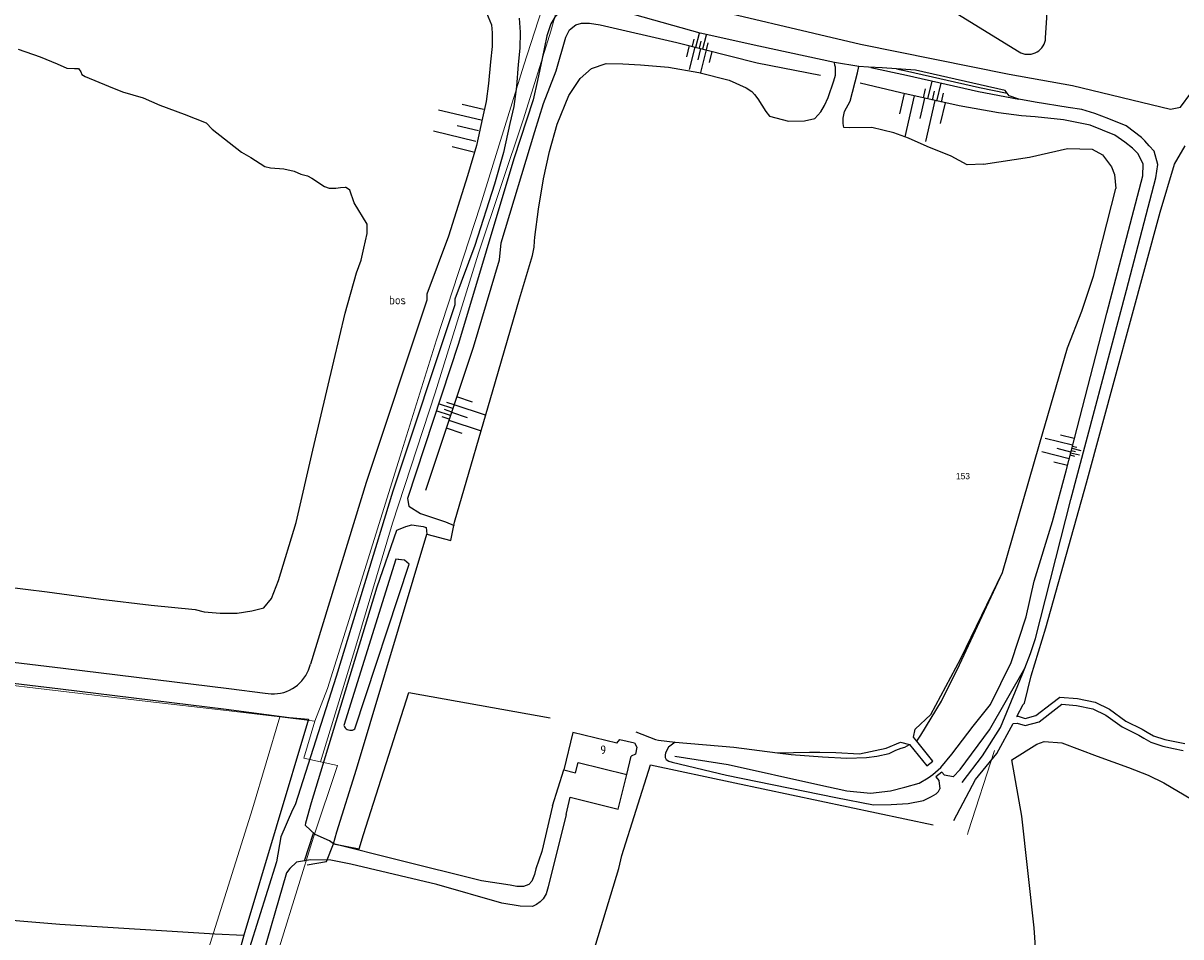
# Model space of a CAD drawing. Header units: metres. Extents: x 233829 to 239427, y 444283 to 448222.
# Tile 148 of 171: x 238120 to 238451, y 446513 to 446774. Entities that reach past the tile are written whole.
import ezdxf
from ezdxf.enums import TextEntityAlignment as Align

# ---------------------------------------------------------------- set-up
doc = ezdxf.new("R2010")
doc.units = ezdxf.units.M
doc.header["$MEASUREMENT"] = 0
for name, color, linetype in [('BIJGEBOUW', 4, 'Continuous'), ('CULTUURAANDUIDING', 253, 'Continuous'), ('DAKRAND-BYG', 4, 'Continuous'), ('Goud-kadastrale grenzen', 13, 'Continuous'), ('HEK', 253, 'Continuous'), ('HOUTWAL', 253, 'Continuous'), ('HUISNUMMER', 253, 'Continuous'), ('INSTEEKSLOOT', 153, 'Continuous'), ('KANTVERH', 253, 'Continuous'), ('KANTWATER', 153, 'Continuous'), ('KUNSTWERK', 253, 'Continuous'), ('OVLIJNOBJ', 253, 'Continuous'), ('RASTER', 253, 'Continuous'), ('TALUD', 253, 'Continuous')]:
    doc.layers.add(name, color=color, linetype=linetype)
doc.layers.add('G01 kadestrale perceelsgrens', color=73, linetype='Continuous', lineweight=0)
doc.layers.add('Z01 perceelnummer', color=73, linetype='Continuous', lineweight=13)
doc.styles.get("Standard").update_dxf_attribs({"font": 'iso.shx'})
doc.styles.add('Styledgn001', font='dgn001.shx')

# ---------------------------------------------------------------- blocks, each defined once
blk = doc.blocks.new('TA', base_point=(75009.5, 300012))
for p, q in [((75009.5, 300012.5), (75010, 300012.5)), ((75009.5, 300012.25), (75010.5, 300012.25)), ((75009.5, 300012), (75010, 300012)), ((75009.5, 300011.75), (75010.5, 300011.75)), ((75009.5, 300011.5), (75010, 300011.5))]:
    blk.add_line(p, q)
blk = doc.blocks.new('A$C1532452F')
at = {"layer": 'G01 kadestrale perceelsgrens'}
for p, q in [((238193.021, 446575.549), (238203.075, 446574.272)), ((238203.075, 446574.272), (238199.937, 446563.725)), ((238397.835, 446565.868), (238390.32, 446542.605)), ((238204.683, 446562.685), (238199.937, 446563.725)), ((238209.55, 446561.618), (238204.683, 446562.685)), ((238390.32, 446542.605), (238390.078, 446541.821))]:
    blk.add_line(p, q, dxfattribs=at)
at = {"layer": 'G01 kadestrale perceelsgrens', "flags": 128}
for points in [[(238056.793, 446827.389), (238067.922, 446824.943), (238098.499, 446818.303), (238139.332, 446809.332), (238171.358, 446802.61), (238200.384, 446796.005), (238233.859, 446789.15), (238257.515, 446784.066), (238269.166, 446781.453), (238262.984, 446762.177), (238250.43, 446721.827), (238237.971, 446683.476), (238227.953, 446651.425), (238216.48, 446614.654), (238206.686, 446583.649), (238203.075, 446574.272)], [(238204.683, 446562.685), (238214.832, 446595.811), (238225.349, 446631.007), (238237.556, 446668.379), (238249.996, 446708.364), (238262.853, 446746.837), (238270.685, 446771.883), (238274.901, 446787.048)], [(238001.267, 446599.069), (238028.014, 446595.759), (238079.757, 446589.095), (238114.388, 446584.766), (238120.652, 446584.02), (238155.262, 446579.897), (238176.924, 446577.41), (238193.021, 446575.549)], [(238193.021, 446575.549), (238185.18, 446549.192), (238175.059, 446516.992), (238167.236, 446491.981), (238166.185, 446488.934)], [(238150.026, 446373.839), (238150.693, 446376.042), (238159.644, 446402.862), (238169.114, 446435.025), (238181.679, 446473.624), (238193.314, 446510.892), (238202.74, 446541.104), (238209.55, 446561.618)]]:
    blk.add_lwpolyline(points, dxfattribs=at)
at = {"layer": 'Z01 perceelnummer', "linetype": 'Continuous', "lineweight": 13, "style": 'Styledgn001'}
blk.add_text('153', height=1.8, dxfattribs=at).set_placement((238388.788, 446644.507), align=Align.MIDDLE_CENTER)

msp = doc.modelspace()

# ---------------------------------------------------------------- linework, layer by layer
at = {"layer": 'BIJGEBOUW'}
msp.add_lwpolyline([(238289.58, 446568.01), (238277.04, 446571.08), (238274.42, 446560.37), (238277.8, 446559.54), (238278.52, 446562.46), (238292.46, 446559.05), (238293.74, 446564.25)], dxfattribs=at)
at = {"layer": 'DAKRAND-BYG'}
msp.add_lwpolyline([(238289.58, 446568.01), (238290.43, 446569.03), (238294.71, 446568.13), (238295.39, 446566.88), (238294.93, 446564.87), (238293.74, 446564.25)], dxfattribs=at)
at = {"layer": 'HEK'}
for points in [[(238208.46, 446539.14), (238209.42, 446542.6), (238215.06, 446560.59), (238235.17, 446627.85), (238242.05, 446626.05), (238243.06, 446631.28), (238254.89, 446671.59), (238261.74, 446695.27), (238265.49, 446707.68), (238265.93, 446710.04), (238266.01, 446711.75), (238266.08, 446712.95), (238267.13, 446720.96), (238268.63, 446729.65), (238270.29, 446737.5), (238272.5, 446745.27), (238275.82, 446753.49), (238279.11, 446758.38), (238282.39, 446761.23), (238286.59, 446762.7), (238291.33, 446762.61), (238296.4, 446762.25), (238304.41, 446761.58), (238313.14, 446760.12), (238321.82, 446757.85), (238326.7, 446755.74), (238328.33, 446754.66), (238329.04, 446753.76), (238330.01, 446752.59), (238332.3, 446748.88), (238333.36, 446747.63)], [(238394.7, 446733.86), (238407.88, 446735.81), (238418.71, 446738.32), (238425.82, 446738.16), (238428.8, 446736.5)], [(238375.56, 446568.58), (238376.73, 446570.32), (238382.67, 446579.99), (238387.79, 446590.41), (238400.09, 446616.9), (238410.67, 446653.61), (238418.7, 446681.27), (238422.8, 446691.7), (238426.23, 446701.73), (238432.59, 446726.91)], [(238200.86, 446533.14), (238206.45, 446534.11), (238208.46, 446539.14), (238215.77, 446537.79), (238217, 446541.84), (238230.05, 446582.49), (238270.55, 446575.22)], [(238295.07, 446571.26), (238300.65, 446569.07), (238301.53, 446568.91), (238306.29, 446568.32), (238323.09, 446566.82), (238335.67, 446565.19)]]:
    msp.add_lwpolyline(points, dxfattribs=at)
at = {"layer": 'HOUTWAL'}
msp.add_lwpolyline([(238381.09, 446461.85), (238384.22, 446470.33), (238386.72, 446471.46), (238387.52, 446473.79), (238393.49, 446485.12), (238397.7, 446484.86), (238399.95, 446484.88), (238401.47, 446485.25), (238404.81, 446491.18), (238406.74, 446494.79), (238407.94, 446499.67), (238409.66, 446508.11), (238409.22, 446515.16), (238405.62, 446547.12), (238402.78, 446563.22)], dxfattribs=at)
at = {"layer": 'INSTEEKSLOOT'}
for p, q in [((238226.3, 446620.74), (238211.38, 446573.06)), ((238227.65, 446620.52), (238226.3, 446620.74))]:
    msp.add_line(p, q, dxfattribs=at)
for points in [[(238214.54, 446572.07), (238230.11, 446619.31), (238228.81, 446620.42), (238226.3, 446620.74)], [(238211.38, 446573.06), (238211.54, 446572.72), (238211.76, 446572.4), (238212.04, 446572.14), (238212.36, 446571.93), (238212.71, 446571.78), (238213.09, 446571.7), (238213.47, 446571.69), (238213.85, 446571.75), (238214.21, 446571.88), (238214.54, 446572.07)]]:
    msp.add_lwpolyline(points, dxfattribs=at)
at = {"layer": 'KANTVERH'}
for p, q in [((238271.16, 446550.1), (238274.42, 446560.37)), ((238200.16, 446534.28), (238202.71, 446542.27))]:
    msp.add_line(p, q, dxfattribs=at)
for points in [[(238265.93, 446799), (238267.45, 446793.35), (238274.05, 446790.05), (238281.53, 446786.96), (238290.11, 446784.94), (238307.57, 446780.41), (238359.43, 446768.21), (238402.06, 446759.64), (238420.17, 446756.4), (238448.26, 446749.58), (238451.16, 446750.19), (238457.05, 446758.14)], [(238294.75, 446776.64), (238283.02, 446778.84), (238276.31, 446779.02), (238273.5, 446777.46), (238271.81, 446775.97), (238270.71, 446774.04), (238270.09, 446772.31), (238269.51, 446770.62), (238268.22, 446764.14), (238266.9, 446757.79), (238265.6, 446752.24), (238260.1, 446735.41), (238244.29, 446682.49), (238229.65, 446638.1), (238230.05, 446635.91), (238233.39, 446633.79), (238240.53, 446631.43), (238243.05, 446630.38)], [(238261.62, 446775.69), (238261.9, 446771.67), (238261.86, 446767.1), (238261.35, 446762.4), (238260.83, 446756.12), (238260.06, 446750.39), (238258.99, 446745.45), (238257.12, 446737.2), (238254.52, 446728.15), (238248.94, 446710.56), (238243.18, 446695.18), (238243.17, 446693.56), (238225.43, 446640.19), (238209.21, 446587.1), (238197.41, 446550.31), (238196.73, 446548.88), (238193.34, 446541.2), (238192.14, 446534.05), (238158.56, 446427.3)], [(238388.56, 446556.71), (238394.35, 446564.36), (238399.52, 446572.49), (238404.48, 446584.51), (238406.47, 446589.5), (238408.13, 446593.66), (238409.61, 446597.97), (238419.72, 446637.81), (238435.68, 446697.71), (238444.05, 446729.89), (238444.65, 446733.73), (238443.56, 446737.55), (238442.18, 446739.08), (238440.9, 446740.54), (238439.95, 446741.46), (238435.54, 446744.79), (238430.59, 446746.8), (238426.6, 446748.3), (238422.82, 446749.45), (238418.94, 446750.03), (238409.45, 446751.61), (238404.77, 446752.41), (238402.03, 446753.4), (238400.88, 446754.95), (238375.16, 446760.78), (238365.68, 446761.44), (238361.76, 446761.58), (238358.93, 446761.83), (238352, 446762.92), (238330.31, 446767.63), (238313.45, 446771.34), (238294.75, 446776.64)], [(238362.38, 446761.55), (238372.61, 446759.29), (238393.25, 446754.66), (238404.77, 446752.41)], [(238369.72, 446761.16), (238372.87, 446760.46), (238393.5, 446755.83), (238401.48, 446754.13)], [(238404.23, 446575.69), (238406.04, 446579.07), (238406.39, 446579.45), (238408.33, 446587.28), (238412.55, 446601.02), (238424.22, 446642.57), (238445.29, 446720.11), (238449.38, 446733.79), (238452.5, 446739.06)], [(238271.16, 446550.1), (238268.09, 446536.98), (238266.4, 446531.98), (238266.06, 446530.35), (238265.27, 446528.49), (238264.38, 446527.54), (238262.84, 446526.96), (238260.93, 446526.92), (238259.03, 446527.32), (238250.79, 446528.6), (238226.71, 446534.55), (238208.46, 446539.14), (238207.25, 446539.99), (238203.15, 446541.85), (238200.45, 446544.44), (238200.51, 446545.18), (238202.1, 446551.05), (238220.98, 446612.74), (238226.53, 446628.97), (238229.11, 446630.07), (238230.88, 446630.51), (238232.75, 446630.23), (238234.14, 446630.03), (238235.01, 446629.77), (238235.17, 446627.85)], [(238403.13, 446573.63), (238404.33, 446573.69), (238406.57, 446573.02), (238410.59, 446574.13), (238415.37, 446577.8), (238417.16, 446579.16), (238421.29, 446578.77), (238426.04, 446577.86), (238429.69, 446576.07), (238434.37, 446572.64), (238439.17, 446570.29), (238440.57, 446569.47), (238442.57, 446568.29), (238446.07, 446567.1), (238449.1, 446566.49), (238451.91, 446565.92)], [(238404.23, 446575.69), (238404.57, 446575.7), (238406.59, 446575.1), (238409.68, 446575.95), (238414.15, 446579.39), (238416.58, 446581.22), (238421.56, 446580.76), (238426.68, 446579.77), (238430.73, 446577.79), (238435.41, 446574.35), (238440.12, 446572.06), (238441.59, 446571.18), (238443.41, 446570.12), (238446.58, 446569.04), (238449.5, 446568.45), (238452.33, 446567.88)], [(238386.16, 446545.82), (238392.42, 446557.6), (238398.53, 446565.02), (238403.13, 446573.63)], [(238275.07, 446547.59), (238276.28, 446552.51), (238290.04, 446549.14), (238292.46, 446559.05)], [(238275.07, 446547.59), (238269.98, 446526.87), (238269.37, 446524.82), (238268.52, 446523.46), (238267.68, 446522.61), (238266.57, 446521.78), (238265.48, 446521.21), (238261.96, 446521.3), (238256.67, 446522.19), (238238.01, 446527.55), (238213.43, 446533.33), (238207.65, 446534.52), (238201.86, 446534.55), (238197.82, 446533.91), (238195.94, 446532.13), (238194.99, 446530.83), (238187.19, 446504.15), (238173.17, 446459.89), (238132.48, 446332.67), (238132.15, 446331.34)]]:
    msp.add_lwpolyline(points, dxfattribs=at)
at = {"layer": 'KANTWATER'}
for points in [[(238118.08, 446766.82), (238124.36, 446764.53), (238129.3, 446762.55), (238132.01, 446761.37), (238134.22, 446761.24), (238135.38, 446761.23), (238136, 446760.29), (238136.36, 446759.56), (238137.23, 446758.97), (238143.97, 446756.21), (238148.01, 446754.56)], [(238148.01, 446754.56), (238153.94, 446752.82), (238158.71, 446750.75), (238165.67, 446748.18), (238171.96, 446745.64), (238173.7, 446743.86), (238182.06, 446737.24), (238184.7, 446735.7), (238187.43, 446734.04), (238188.79, 446733.12), (238190.35, 446732.8), (238194.23, 446732.54), (238197.12, 446731.86), (238199.08, 446730.93), (238200.94, 446730.53), (238202.25, 446729.87), (238205.85, 446727.45), (238207.2, 446727), (238209.06, 446726.99)], [(238171.36, 446605.59), (238175.92, 446605.25), (238180.82, 446605.23), (238185.03, 446605.91), (238188.5, 446606.77), (238190.68, 446609.48), (238192.64, 446614.61), (238197.73, 446631.19), (238202.55, 446651.91), (238208.5, 446677.38), (238211.74, 446691.15), (238215.05, 446702.7), (238216.35, 446706.38), (238217.16, 446709.82), (238218.09, 446713.99), (238218.07, 446716.67), (238214.31, 446722.76), (238213.15, 446726.4), (238211.9, 446727.29)], [(238209.06, 446726.99), (238210.45, 446727.15), (238211.9, 446727.29)], [(238113.94, 446612.88), (238126.37, 446611.39), (238141.79, 446609.28), (238156.16, 446607.55), (238168.75, 446606.28), (238171.36, 446605.59)]]:
    msp.add_lwpolyline(points, dxfattribs=at)
at = {"layer": 'KUNSTWERK'}
for points in [[(238373.45, 446567.59), (238378.42, 446561.53), (238380.14, 446562.82), (238375.56, 446568.58), (238374.66, 446569.71)], [(238385.97, 446558.41), (238383.53, 446558.85), (238382.73, 446559.71), (238380.99, 446558.37), (238381.83, 446557.28), (238382.13, 446554.9)]]:
    msp.add_lwpolyline(points, dxfattribs=at)
at = {"layer": 'OVLIJNOBJ'}
for p, q in [((238412.47, 446769.98), (238415.51, 446818.33)), ((238363.8, 446791.32), (238404.85, 446766.03)), ((238263.59, 446445.06), (238290.19, 446532.07))]:
    msp.add_line(p, q, dxfattribs=at)
for points in [[(238252.26, 446777.15), (238253.74, 446773.76), (238253.9, 446771.43), (238253.86, 446767.57), (238253.39, 446763.18), (238252.88, 446756.98), (238252.18, 446751.78), (238251.16, 446747.12), (238249.37, 446739.2), (238246.86, 446730.46), (238241.38, 446713.18), (238235.18, 446696.64), (238235.18, 446694.87), (238217.8, 446642.62), (238201.83, 446590.67)], [(238234.84, 446640.5), (238248.54, 446681.39), (238255.98, 446706.4), (238256.48, 446711.33), (238266.09, 446743.15), (238268.63, 446751.23), (238272.21, 446760.53), (238275.04, 446770.18), (238276.07, 446772.35), (238277.83, 446773.72), (238279.45, 446774.2), (238281.77, 446774.21), (238284.8, 446773.78), (238306.79, 446768.67), (238329.85, 446762.84), (238347.97, 446759.31)], [(238404.85, 446766.03), (238405.39, 446765.75), (238405.95, 446765.53), (238406.54, 446765.38), (238407.14, 446765.3), (238407.74, 446765.3), (238408.35, 446765.37), (238408.94, 446765.51), (238409.5, 446765.72), (238410.04, 446766), (238410.54, 446766.34), (238411, 446766.74), (238411.4, 446767.19), (238411.74, 446767.69), (238412.03, 446768.22), (238412.24, 446768.79), (238412.39, 446769.38), (238412.47, 446769.98)], [(238333.36, 446747.63), (238338.83, 446746.12), (238343.38, 446746.26), (238346.34, 446746.94), (238348.05, 446748.87), (238349.07, 446750.67), (238350.16, 446752.91), (238351.79, 446757.72), (238352.28, 446759.37), (238352.27, 446760.4), (238352.26, 446761.6), (238352.09, 446762.23), (238352, 446762.92)], [(238394.7, 446733.86), (238389.98, 446733.67), (238385.41, 446736.12), (238378.56, 446738.91), (238373.22, 446741.24), (238368.99, 446742.85), (238362.7, 446744.38), (238356.3, 446744.28), (238354.7, 446744.29), (238354.42, 446745.45), (238354.42, 446747), (238354.87, 446748.95), (238356.45, 446751.84), (238358.53, 446759.99), (238358.93, 446761.83)], [(238387.74, 446750.5), (238371.01, 446754.28), (238359.38, 446757.05)], [(238306.2, 446564.27), (238321.54, 446561.87), (238347.2, 446556.15), (238355.53, 446554.32), (238362.29, 446553.66), (238367.99, 446554.36), (238372.09, 446555.43), (238376.27, 446556.56), (238378.77, 446558.07), (238380.13, 446559.01), (238382.45, 446561.05), (238385.55, 446564.87), (238391.72, 446572.84), (238396.72, 446579.11), (238402.6, 446591.08), (238406.85, 446604.22), (238409.18, 446614.41), (238414.41, 446631.53), (238418.31, 446645.97), (238430, 446691.2), (238440.32, 446730.51), (238440.44, 446733.82), (238438.96, 446736.76), (238437.37, 446738.45), (238435.19, 446740.18), (238432.29, 446742.13), (238425.23, 446745.04), (238417.55, 446746.54), (238409.52, 446747.38), (238405.6, 446747.64), (238398.96, 446748.51), (238387.74, 446750.5)], [(238374.66, 446569.71), (238375.12, 446572.05), (238379.6, 446576.24), (238388.14, 446592.23), (238400.09, 446616.9)], [(238019.31, 446602.94), (238034.85, 446601.16), (238065.93, 446597.37), (238098.2, 446593.43), (238130.93, 446589.49), (238178.43, 446583.71), (238188.81, 446582.35)], [(238188.81, 446582.35), (238189.7, 446582.2), (238190.6, 446582.13), (238191.5, 446582.12), (238192.4, 446582.19), (238193.29, 446582.34), (238194.16, 446582.55), (238195.01, 446582.84), (238195.84, 446583.2), (238196.64, 446583.62), (238197.4, 446584.1), (238198.11, 446584.65), (238198.78, 446585.25), (238199.4, 446585.9), (238199.96, 446586.61), (238200.47, 446587.35), (238200.91, 446588.14), (238201.29, 446588.96), (238201.59, 446589.8), (238201.83, 446590.67)], [(238385.97, 446558.41), (238387.98, 446560.51), (238396.35, 446571.81), (238406.47, 446589.5)], [(238306.29, 446568.32), (238304.41, 446566.87), (238303.58, 446565.22), (238303.44, 446564.55), (238303.45, 446563.94), (238303.75, 446563.29), (238304.47, 446562.83), (238305.46, 446562.6), (238321.01, 446558.8), (238352.36, 446552.4), (238363.2, 446550.37), (238368.18, 446550.41), (238373.09, 446550.74), (238377.52, 446551.58), (238379.73, 446552.72), (238381.15, 446553.46), (238381.82, 446554.12), (238382.13, 446554.9)], [(238335.67, 446565.19), (238344.84, 446565.44), (238346.16, 446565.45), (238347.78, 446565.46), (238352.38, 446565.38), (238359.16, 446564.93), (238366.79, 446566.55), (238370.9, 446568.29), (238373.45, 446567.59)], [(238446.31, 446556.66), (238462.21, 446547.31), (238476.79, 446538.49), (238495.43, 446528.41), (238499.2, 446524.63)]]:
    msp.add_lwpolyline(points, dxfattribs=at)
at = {"layer": 'RASTER'}
for points in [[(238428.8, 446736.5), (238431.38, 446733.03), (238432.2, 446730.91), (238432.59, 446726.91)], [(238000, 446593.03), (238001.66, 446598.92), (238034.15, 446595.2), (238065.2, 446591.41), (238097.35, 446587.49), (238130.21, 446583.53), (238177.68, 446577.76), (238195.69, 446575.4), (238201.23, 446574.86), (238182.71, 446513.06)], [(238335.67, 446565.19), (238339.61, 446564.76), (238348.57, 446564.06), (238355.52, 446563.74), (238361.1, 446563.91), (238364.15, 446564.32), (238367.6, 446565.08), (238369.55, 446566.02), (238371.06, 446566.54), (238372.15, 446566.84), (238373.45, 446567.59)], [(238402.78, 446563.22), (238409.98, 446567.73), (238412.02, 446568.5), (238417.1, 446568.1), (238427.2, 446564.25), (238436.17, 446561.06), (238441.81, 446558.83), (238446.31, 446556.66)], [(238290.19, 446532.07), (238291, 446535.84), (238299.25, 446561.82), (238323.38, 446556.67), (238380.23, 446544.65)], [(238000, 446525.24), (238005.32, 446524.78), (238064.89, 446521.51), (238080.87, 446520.27), (238130.02, 446516.2), (238174.39, 446513.41), (238182.71, 446513.06), (238170.45, 446467.66)]]:
    msp.add_lwpolyline(points, dxfattribs=at)

# ---------------------------------------------------------------- block references
at = {"layer": 'Goud-kadastrale grenzen', "linetype": 'Continuous'}
msp.add_blockref('A$C1532452F', (0, 0), dxfattribs=at)
at = {"layer": 'TALUD'}
for p, xscale, yscale, rotation in [((238313.27, 446767.08), 4.18, 4.18, 75.6711), ((238313.62, 446766.97), 6.68, 6.68, 255.7993), ((238380.03, 446752.21), 5.27, 5.27, 76.7383), ((238249.98, 446743.41), 12.53, 12.53, 166.6689), ((238377.78, 446752.74), 12.04, 12.04, 257.0382), ((238242.3, 446662.84), 4.31, 4.31, 161.3676), ((238242.21, 446662.77), 9.45, 9.45, 341.5938), ((238419.68, 446651.39), 8.03, 8.03, 165.8323), ((238419.79, 446651.83), 2.64, 2.64, 345.9058)]:
    msp.add_blockref('TA', p, dxfattribs=dict(at, xscale=xscale, yscale=yscale, rotation=rotation))

# ---------------------------------------------------------------- texts
at = {"layer": 'CULTUURAANDUIDING'}
msp.add_text('bos', height=2.5, dxfattribs=at).set_placement((238224.37, 446693.68))
at = {"layer": 'HUISNUMMER'}
msp.add_text('9', height=2.5, dxfattribs=at).set_placement((238284.88, 446564.85))

doc.saveas('drawing.dxf')
